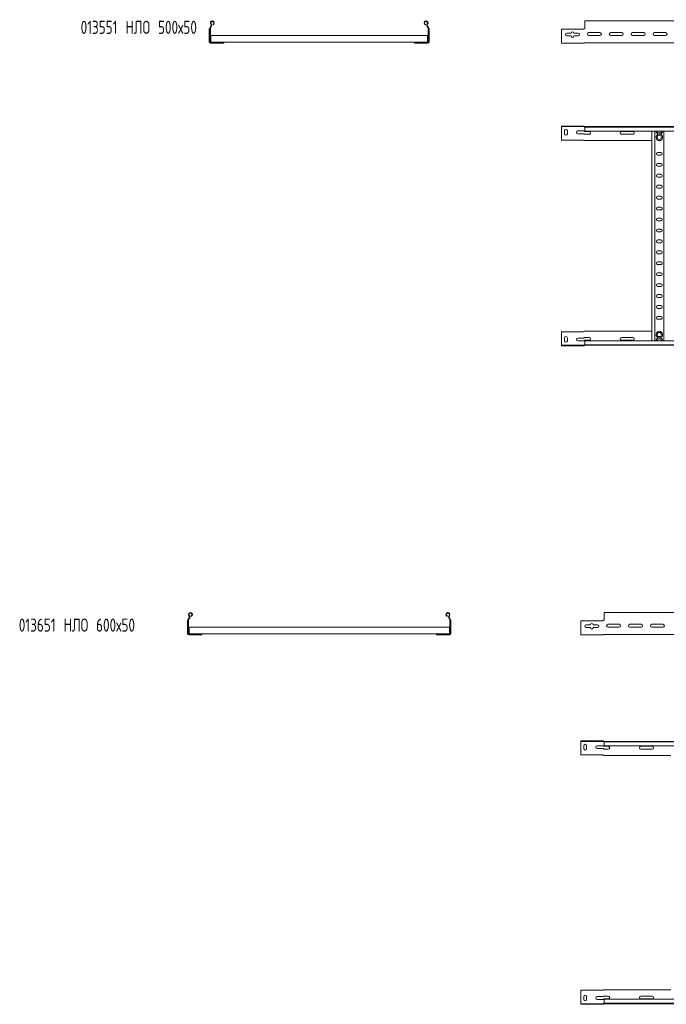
# Model space of a CAD drawing. Header units: millimetres. Extents: x -921 to 3361, y -5257 to -169.
# Tile 1 of 10: x -921 to 557, y -5257 to -3006. Entities that reach past the tile are written whole.
import ezdxf

# ---------------------------------------------------------------- set-up
doc = ezdxf.new("R2010")
doc.units = ezdxf.units.MM
doc.styles.add('SLDTEXTSTYLE0', font='TXT', dxfattribs={"width": 0.7, "bigfont": 'bigfont'})

msp = doc.modelspace()

# ---------------------------------------------------------------- linework, layer by layer
at = {"color": 7, "linetype": 'Continuous', "lineweight": 15}
for p, q in [((3317.4, -3008.9), (370.4, -3008.9)), ((370.4, -3008.9), (370.4, -3016.4)), ((370.4, -3016.4), (370.4, -3021.7)), ((-487.8, -3027.4), (-487.7, -3027)), ((-487.8, -3056.5), (-487.8, -3027.4)), ((-486.7, -3026.4), (-486.6, -3026.4)), ((-486.6, -3026.2), (-486.6, -3056.5)), ((-485.4, -3026.2), (-485.4, -3056.5)), ((-484.6, -3021.7), (-484.9, -3022.1)), ((-483.7, -3022.5), (-484.1, -3022.9)), ((-479.3, -3017.8), (-479.7, -3016.6)), ((6.2, -3017.8), (6.6, -3016.6)), ((10.6, -3022.5), (10.9, -3022.9)), ((11.4, -3021.7), (11.8, -3022.1)), ((12.2, -3026.2), (12.2, -3056.5)), ((13.4, -3026.2), (13.4, -3056.5)), ((13.5, -3026.4), (13.4, -3026.4)), ((14.6, -3027.4), (14.6, -3027)), ((14.6, -3056.5), (14.6, -3027.4)), ((366.6, -3027.6), (317.4, -3027.6)), ((317.4, -3027.6), (317.4, -3056.5)), ((329.7, -3036.9), (339.2, -3036.9)), ((345.7, -3036.9), (355.2, -3036.9)), ((367.7, -3027.4), (368.3, -3027)), ((369.9, -3026.4), (370.4, -3026.4)), ((370.4, -3022.1), (370.4, -3021.7)), ((370.4, -3022.1), (370.4, -3025.9)), ((379.7, -3035.7), (405.2, -3035.7)), ((429.7, -3035.7), (455.2, -3035.7)), ((479.7, -3035.7), (505.2, -3035.7)), ((529.7, -3035.7), (555.2, -3035.7)), ((-484.2, -3056.8), (-484.2, -3057.7)), ((-484.2, -3056.8), (-484.1, -3056.8)), ((-484.2, -3057.7), (-454.6, -3057.7)), ((-484.2, -3058.9), (-454.6, -3058.9)), ((-484.2, -3060.1), (-476.5, -3060.1)), ((-484.1, -3042.3), (10.9, -3042.3)), ((-484.1, -3042.3), (-484.1, -3044.1)), ((-484.1, -3044.1), (-484.1, -3055.9)), ((-484.1, -3055.9), (-484.1, -3057.7)), ((-476.5, -3060.1), (-470, -3060.1)), ((-470, -3060.1), (-470, -3058.9)), ((-470, -3060.1), (-455.5, -3060.1)), ((-455.2, -3060.1), (-455.5, -3060.1)), ((-454.6, -3057.7), (-18.6, -3057.7)), ((-454.6, -3057.7), (-454.6, -3058.9)), ((-454.6, -3059), (-454.6, -3058.9)), ((-18.6, -3057.7), (-18.6, -3058.9)), ((11, -3057.7), (-18.6, -3057.7)), ((11, -3058.9), (-18.6, -3058.9)), ((-18.6, -3059), (-18.6, -3058.9)), ((-18, -3060.1), (-17.6, -3060.1)), ((-3.1, -3060.1), (-17.6, -3060.1)), ((-3.1, -3060.1), (-3.1, -3058.9)), ((3.4, -3060.1), (-3.1, -3060.1)), ((11, -3060.1), (3.4, -3060.1)), ((10.9, -3042.3), (10.9, -3044.1)), ((10.9, -3044.1), (10.9, -3055.9)), ((10.9, -3055.9), (10.9, -3057.7)), ((10.9, -3056.8), (11, -3056.8)), ((11, -3057.7), (11, -3056.8)), ((317.4, -3056.5), (317.4, -3060.1)), ((317.4, -3060.1), (367.7, -3060.1)), ((339.2, -3043.4), (329.7, -3043.4)), ((355.2, -3043.4), (345.7, -3043.4)), ((370.4, -3058.9), (3317.4, -3058.9)), ((405.2, -3042.2), (379.7, -3042.2)), ((455.2, -3042.2), (429.7, -3042.2)), ((505.2, -3042.2), (479.7, -3042.2)), ((555.2, -3042.2), (529.7, -3042.2)), ((317.4, -3249.3), (317.4, -3250.5)), ((366.6, -3249.3), (317.4, -3249.3)), ((317.4, -3250.5), (366.6, -3250.5)), ((317.4, -3252.9), (317.4, -3250.5)), ((317.4, -3281.3), (317.4, -3252.9)), ((324.2, -3267), (324.2, -3260.5)), ((330.7, -3260.5), (330.7, -3267)), ((354.7, -3260.5), (367.7, -3260.5)), ((366.6, -3249.3), (367.7, -3249.3)), ((367.7, -3250.5), (366.6, -3250.5)), ((367.7, -3249.3), (368.3, -3249.3)), ((369.9, -3250.5), (370.3, -3250.5)), ((370.3, -3250.5), (3317.4, -3250.5)), ((370.4, -3251.6), (370.4, -3250.5)), ((3317.4, -3251.6), (370.4, -3251.6)), ((370.4, -3260.7), (370.4, -3251.6)), ((370.4, -3260.7), (3317.4, -3260.7)), ((380.2, -3261.7), (370.4, -3261.7)), ((480.2, -3261.7), (454.7, -3261.7)), ((523.4, -3740.3), (523.4, -3260.7)), ((530.9, -3740.3), (530.9, -3260.7)), ((550.9, -3740.3), (550.9, -3260.7)), ((317.4, -3281.3), (366.6, -3281.3)), ((367.7, -3267), (354.7, -3267)), ((370.4, -3282.5), (369.9, -3282.5)), ((370.4, -3268.2), (380.2, -3268.2)), ((370.4, -3282.5), (523.4, -3282.5)), ((454.7, -3268.2), (480.2, -3268.2)), ((539.2, -3267.7), (542.6, -3267.7)), ((544.2, -3309.7), (537.7, -3309.7)), ((537.7, -3316.2), (544.2, -3316.2)), ((544.2, -3334.7), (537.7, -3334.7)), ((537.7, -3341.2), (544.2, -3341.2)), ((544.2, -3359.7), (537.7, -3359.7)), ((537.7, -3366.2), (544.2, -3366.2)), ((544.2, -3384.7), (537.7, -3384.7)), ((537.7, -3391.2), (544.2, -3391.2)), ((544.2, -3409.7), (537.7, -3409.7)), ((537.7, -3416.2), (544.2, -3416.2)), ((544.2, -3434.7), (537.7, -3434.7)), ((537.7, -3441.2), (544.2, -3441.2)), ((544.2, -3459.7), (537.7, -3459.7)), ((537.7, -3466.2), (544.2, -3466.2)), ((544.2, -3484.7), (537.7, -3484.7)), ((537.7, -3491.2), (544.2, -3491.2)), ((544.2, -3509.7), (537.7, -3509.7)), ((537.7, -3516.2), (544.2, -3516.2)), ((544.2, -3534.7), (537.7, -3534.7)), ((537.7, -3541.2), (544.2, -3541.2)), ((544.2, -3559.7), (537.7, -3559.7)), ((537.7, -3566.2), (544.2, -3566.2)), ((544.2, -3584.7), (537.7, -3584.7)), ((537.7, -3591.2), (544.2, -3591.2)), ((544.2, -3609.7), (537.7, -3609.7)), ((537.7, -3616.2), (544.2, -3616.2)), ((544.2, -3634.7), (537.7, -3634.7)), ((537.7, -3641.2), (544.2, -3641.2)), ((544.2, -3659.7), (537.7, -3659.7)), ((537.7, -3666.2), (544.2, -3666.2)), ((544.2, -3684.7), (537.7, -3684.7)), ((537.7, -3691.2), (544.2, -3691.2)), ((317.4, -3719.7), (366.6, -3719.7)), ((317.4, -3719.7), (317.4, -3748.1)), ((324.2, -3733.9), (324.2, -3740.4)), ((330.7, -3740.4), (330.7, -3733.9)), ((367.7, -3733.9), (354.7, -3733.9)), ((370.4, -3718.5), (369.9, -3718.5)), ((370.4, -3718.5), (523.4, -3718.5)), ((370.4, -3732.7), (380.2, -3732.7)), ((454.7, -3732.7), (480.2, -3732.7)), ((539.2, -3733.3), (542.6, -3733.3)), ((317.4, -3748.1), (317.4, -3750.5)), ((317.4, -3751.7), (317.4, -3750.5)), ((317.4, -3750.5), (366.6, -3750.5)), ((366.6, -3751.7), (317.4, -3751.7)), ((354.7, -3740.4), (367.7, -3740.4)), ((367.7, -3750.5), (366.6, -3750.5)), ((366.6, -3751.7), (367.7, -3751.7)), ((367.7, -3751.7), (368.3, -3751.6)), ((369.9, -3750.5), (370.3, -3750.5)), ((370.3, -3750.5), (3317.4, -3750.5)), ((380.2, -3739.2), (370.4, -3739.2)), ((3317.4, -3740.3), (370.4, -3740.3)), ((370.4, -3740.3), (370.4, -3749.4)), ((370.4, -3749.4), (3317.4, -3749.4)), ((370.4, -3749.4), (370.4, -3750.5)), ((480.2, -3739.2), (454.7, -3739.2)), ((3361.4, -4361.6), (414.4, -4361.6)), ((414.4, -4361.6), (414.4, -4369.1)), ((-537.8, -4380), (-537.7, -4379.7)), ((-537.8, -4409.2), (-537.8, -4380)), ((-536.7, -4379.1), (-536.6, -4379.1)), ((-536.6, -4378.9), (-536.6, -4409.2)), ((-535.4, -4378.9), (-535.4, -4409.2)), ((-534.6, -4374.4), (-534.9, -4374.7)), ((-533.7, -4375.2), (-534.1, -4375.6)), ((-529.3, -4370.4), (-529.7, -4369.3)), ((56.2, -4370.4), (56.6, -4369.3)), ((60.6, -4375.2), (60.9, -4375.6)), ((61.4, -4374.4), (61.8, -4374.7)), ((62.2, -4378.9), (62.2, -4409.2)), ((63.4, -4378.9), (63.4, -4409.2)), ((63.5, -4379.1), (63.4, -4379.1)), ((64.6, -4380), (64.6, -4379.7)), ((64.6, -4409.2), (64.6, -4380)), ((410.6, -4380.3), (361.4, -4380.3)), ((361.4, -4380.3), (361.4, -4409.2)), ((373.7, -4389.6), (383.2, -4389.6)), ((389.7, -4389.6), (399.2, -4389.6)), ((411.7, -4380), (412.2, -4379.7)), ((413.9, -4379.1), (414.4, -4379.1)), ((414.4, -4369.1), (414.4, -4374.4)), ((414.4, -4374.7), (414.4, -4374.4)), ((414.4, -4374.7), (414.4, -4378.6)), ((423.7, -4388.4), (449.2, -4388.4)), ((473.7, -4388.4), (499.2, -4388.4)), ((523.7, -4388.4), (549.2, -4388.4)), ((-534.2, -4409.5), (-534.2, -4410.4)), ((-534.2, -4409.5), (-534.1, -4409.5)), ((-534.2, -4410.4), (-504.6, -4410.4)), ((-534.2, -4411.6), (-504.6, -4411.6)), ((-534.1, -4395), (-534.1, -4396.8)), ((-534.1, -4395), (60.9, -4395)), ((-534.1, -4396.8), (-534.1, -4408.6)), ((-534.1, -4408.6), (-534.1, -4410.4)), ((-520, -4412.8), (-520, -4411.6)), ((-504.6, -4410.4), (31.4, -4410.4)), ((-504.6, -4410.4), (-504.6, -4411.6)), ((-504.6, -4411.7), (-504.6, -4411.6)), ((61, -4410.4), (31.4, -4410.4)), ((31.4, -4410.4), (31.4, -4411.6)), ((61, -4411.6), (31.4, -4411.6)), ((31.4, -4411.7), (31.4, -4411.6)), ((46.9, -4412.8), (46.9, -4411.6)), ((60.9, -4395), (60.9, -4396.8)), ((60.9, -4396.8), (60.9, -4408.6)), ((60.9, -4408.6), (60.9, -4410.4)), ((60.9, -4409.5), (61, -4409.5)), ((61, -4410.4), (61, -4409.5)), ((361.4, -4409.2), (361.4, -4412.8)), ((383.2, -4396.1), (373.7, -4396.1)), ((399.2, -4396.1), (389.7, -4396.1)), ((414.4, -4411.6), (3361.4, -4411.6)), ((449.2, -4394.9), (423.7, -4394.9)), ((499.2, -4394.9), (473.7, -4394.9)), ((549.2, -4394.9), (523.7, -4394.9)), ((-534.2, -4412.8), (-526.5, -4412.8)), ((-526.5, -4412.8), (-520, -4412.8)), ((-520, -4412.8), (-505.5, -4412.8)), ((-505.2, -4412.7), (-505.5, -4412.8)), ((32, -4412.7), (32.4, -4412.8)), ((46.9, -4412.8), (32.4, -4412.8)), ((53.4, -4412.8), (46.9, -4412.8)), ((61, -4412.8), (53.4, -4412.8)), ((361.4, -4412.8), (411.7, -4412.8)), ((361.4, -4654.9), (361.4, -4656.1)), ((410.6, -4654.9), (361.4, -4654.9)), ((361.4, -4656.1), (410.6, -4656.1)), ((361.4, -4658.5), (361.4, -4656.1)), ((361.4, -4686.9), (361.4, -4658.5)), ((410.6, -4654.9), (411.7, -4654.9)), ((411.7, -4656.1), (410.6, -4656.1)), ((411.7, -4654.9), (412.2, -4654.9)), ((413.9, -4656.1), (414.3, -4656.1)), ((414.3, -4656.1), (3361.4, -4656.1)), ((414.4, -4657.2), (414.4, -4656.1)), ((3361.4, -4657.2), (414.4, -4657.2)), ((414.4, -4666.3), (414.4, -4657.2)), ((368.2, -4672.6), (368.2, -4666.1)), ((374.7, -4666.1), (374.7, -4672.6)), ((398.7, -4666.1), (411.7, -4666.1)), ((411.7, -4672.6), (398.7, -4672.6)), ((414.4, -4666.3), (3361.4, -4666.3)), ((424.2, -4667.3), (414.4, -4667.3)), ((414.4, -4673.8), (424.2, -4673.8)), ((524.2, -4667.3), (498.7, -4667.3)), ((498.7, -4673.8), (524.2, -4673.8)), ((361.4, -4686.9), (410.6, -4686.9)), ((414.4, -4688.1), (413.9, -4688.1)), ((414.4, -4688.1), (567.4, -4688.1)), ((361.4, -5225.3), (410.6, -5225.3)), ((361.4, -5225.3), (361.4, -5253.7)), ((368.2, -5239.5), (368.2, -5246)), ((374.7, -5246), (374.7, -5239.5)), ((411.7, -5239.5), (398.7, -5239.5)), ((414.4, -5224.1), (413.9, -5224.1)), ((414.4, -5224.1), (567.4, -5224.1)), ((414.4, -5238.3), (424.2, -5238.3)), ((424.2, -5244.8), (414.4, -5244.8)), ((498.7, -5238.3), (524.2, -5238.3)), ((524.2, -5244.8), (498.7, -5244.8)), ((361.4, -5253.7), (361.4, -5256.1)), ((361.4, -5257.3), (361.4, -5256.1)), ((361.4, -5256.1), (410.6, -5256.1)), ((410.6, -5257.3), (361.4, -5257.3)), ((398.7, -5246), (411.7, -5246)), ((411.7, -5256.1), (410.6, -5256.1)), ((410.6, -5257.3), (411.7, -5257.3)), ((411.7, -5257.3), (412.2, -5257.2)), ((413.9, -5256.1), (414.3, -5256.1)), ((414.3, -5256.1), (3361.4, -5256.1)), ((3361.4, -5245.8), (414.4, -5245.8)), ((414.4, -5245.8), (414.4, -5254.9)), ((414.4, -5254.9), (3361.4, -5254.9)), ((414.4, -5255), (414.4, -5256.1))]:
    msp.add_line(p, q, dxfattribs=at)
for centre in [(540.9, -3275), (540.9, -3726)]:
    msp.add_circle(centre, 4.75, dxfattribs=at)
for centre, radius, start, end in [((-480.9, -3013.5), 4.55, 290.35, 219.6816), ((-487.5, -3019), 4, 316.4649, 39.6816), ((-480.9, -3013.5), 3.35, 290.35, 219.6816), ((-487.5, -3019), 5.2, 316.4649, 39.6816), ((7.7, -3013.5), 4.55, 320.3184, 249.65), ((7.7, -3013.5), 3.35, 320.3184, 249.65), ((14.3, -3019), 5.2, 140.3184, 223.5351), ((14.3, -3019), 4, 140.3184, 223.5351), ((-480.6, -3026.2), 6, 136.4649, 180), ((-480.6, -3026.2), 4.8, 136.4649, 180), ((7.4, -3026.2), 4.8, 0, 43.5351), ((7.4, -3026.2), 6, 0, 43.5351), ((329.7, -3040.1), 3.25, 90, 270), ((342.4, -3036.9), 3.25, 0, 180), ((355.2, -3040.1), 3.25, 270, 90), ((366.6, -3025), 2.6, 270, 295.8039), ((369.9, -3025.9), 0.5, 270.1406, 328.6677), ((379.7, -3038.9), 3.25, 90, 270), ((405.2, -3038.9), 3.25, 270, 90), ((429.7, -3038.9), 3.25, 90, 270), ((455.2, -3038.9), 3.25, 270, 90), ((479.7, -3038.9), 3.25, 90, 270), ((505.2, -3038.9), 3.25, 270, 90), ((529.7, -3038.9), 3.25, 90, 270), ((555.2, -3038.9), 3.25, 270, 90), ((-484.2, -3056.5), 3.6, 180, 270), ((-484.2, -3056.5), 2.4, 180, 270), ((-484.2, -3056.5), 1.2, 180, 270), ((11, -3056.5), 1.2, 270, 0), ((11, -3056.5), 2.4, 270, 0), ((11, -3056.5), 3.6, 270, 360), ((342.4, -3043.4), 3.25, 180, 0), ((367.7, -3057.7), 2.4, 270, 318.1897), ((370.4, -3060.1), 1.2, 90, 138.1897), ((327.4, -3260.5), 3.25, 0, 180), ((354.7, -3263.8), 3.25, 90, 270), ((370.4, -3249.3), 1.2, 245.7747, 270), ((380.2, -3265), 3.25, 270, 90), ((454.7, -3265), 3.25, 90, 270), ((480.2, -3265), 3.25, 270, 90), ((540.9, -3260.4), 7.5, 182.4836, 256.7385), ((540.9, -3260.4), 4.75, 183.9233, 356.0767), ((540.9, -3260.4), 7.5, 283.2615, 357.5164), ((327.4, -3267), 3.25, 180, 0), ((366.6, -3283.9), 2.6, 64.1961, 90), ((540.9, -3275), 7.5, 103.2615, 76.7385), ((537.7, -3313), 3.25, 90, 270), ((544.2, -3313), 3.25, 270, 90), ((537.7, -3338), 3.25, 90, 270), ((544.2, -3338), 3.25, 270, 90), ((537.7, -3363), 3.25, 90, 270), ((544.2, -3363), 3.25, 270, 90), ((537.7, -3388), 3.25, 90, 270), ((544.2, -3388), 3.25, 270, 90), ((537.7, -3413), 3.25, 90, 270), ((544.2, -3413), 3.25, 270, 90), ((537.7, -3438), 3.25, 90, 270), ((544.2, -3438), 3.25, 270, 90), ((537.7, -3463), 3.25, 90, 270), ((544.2, -3463), 3.25, 270, 90), ((537.7, -3488), 3.25, 90, 270), ((544.2, -3488), 3.25, 270, 90), ((537.7, -3513), 3.25, 90, 270), ((544.2, -3513), 3.25, 270, 90), ((537.7, -3538), 3.25, 90, 270), ((544.2, -3538), 3.25, 270, 90), ((537.7, -3563), 3.25, 90, 270), ((544.2, -3563), 3.25, 270, 90), ((537.7, -3588), 3.25, 90, 270), ((544.2, -3588), 3.25, 270, 90), ((537.7, -3613), 3.25, 90, 270), ((544.2, -3613), 3.25, 270, 90), ((537.7, -3638), 3.25, 90, 270), ((544.2, -3638), 3.25, 270, 90), ((537.7, -3663), 3.25, 90, 270), ((544.2, -3663), 3.25, 270, 90), ((537.7, -3688), 3.25, 90, 270), ((544.2, -3688), 3.25, 270, 90), ((327.4, -3733.9), 3.25, 0, 180), ((354.7, -3737.2), 3.25, 90, 270), ((366.6, -3717.1), 2.6, 270, 295.8039), ((380.2, -3736), 3.25, 270, 90), ((454.7, -3736), 3.25, 90, 270), ((480.2, -3736), 3.25, 270, 90), ((540.9, -3726), 7.5, 283.2615, 256.7385), ((540.9, -3740.6), 7.5, 103.2615, 177.5164), ((540.9, -3740.6), 4.75, 3.9233, 176.0767), ((540.9, -3740.6), 7.5, 2.4836, 76.7385), ((327.4, -3740.4), 3.25, 180, 0), ((370.4, -3751.7), 1.2, 90, 114.2253), ((-530.9, -4366.2), 4.55, 290.35, 219.6816), ((-530.9, -4366.2), 3.35, 290.35, 219.6816), ((57.7, -4366.2), 4.55, 320.3184, 249.65), ((57.7, -4366.2), 3.35, 320.3184, 249.65), ((-530.6, -4378.9), 6, 136.4649, 180), ((-530.6, -4378.9), 4.8, 136.4649, 180), ((-537.5, -4371.6), 4, 316.4649, 39.6816), ((-537.5, -4371.6), 5.2, 316.4649, 39.6816), ((64.3, -4371.6), 5.2, 140.3184, 223.5351), ((64.3, -4371.6), 4, 140.3184, 223.5351), ((57.4, -4378.9), 4.8, 0, 43.5351), ((57.4, -4378.9), 6, 0, 43.5351), ((373.7, -4392.8), 3.25, 90, 270), ((386.4, -4389.6), 3.25, 0, 180), ((399.2, -4392.8), 3.25, 270, 90), ((410.6, -4377.7), 2.6, 270, 295.8039), ((413.9, -4378.6), 0.5, 270.1406, 328.6677), ((423.7, -4391.6), 3.25, 90, 270), ((449.2, -4391.6), 3.25, 270, 90), ((473.7, -4391.6), 3.25, 90, 270), ((499.2, -4391.6), 3.25, 270, 90), ((523.7, -4391.6), 3.25, 90, 270), ((549.2, -4391.6), 3.25, 270, 90), ((-534.2, -4409.2), 3.6, 180, 270), ((-534.2, -4409.2), 2.4, 180, 270), ((-534.2, -4409.2), 1.2, 180, 270), ((61, -4409.2), 2.4, 270, 0), ((61, -4409.2), 1.2, 270, 0), ((61, -4409.2), 3.6, 270, 360), ((386.4, -4396.1), 3.25, 180, 0), ((411.7, -4410.4), 2.4, 270, 318.1897), ((414.4, -4412.8), 1.2, 90, 138.1897), ((414.4, -4654.9), 1.2, 245.7747, 270), ((371.4, -4666.1), 3.25, 0, 180), ((371.4, -4672.6), 3.25, 180, 0), ((398.7, -4669.4), 3.25, 90, 270), ((424.2, -4670.6), 3.25, 270, 90), ((498.7, -4670.6), 3.25, 90, 270), ((524.2, -4670.6), 3.25, 270, 90), ((410.6, -4689.5), 2.6, 64.1961, 90), ((371.4, -5239.5), 3.25, 0, 180), ((398.7, -5242.8), 3.25, 90, 270), ((410.6, -5222.7), 2.6, 270, 295.8039), ((424.2, -5241.6), 3.25, 270, 90), ((498.7, -5241.6), 3.25, 90, 270), ((524.2, -5241.6), 3.25, 270, 90), ((371.4, -5246), 3.25, 180, 0), ((414.4, -5257.3), 1.2, 90, 114.2253)]:
    msp.add_arc(centre, radius, start, end, dxfattribs=at)
for points, knots in [([(-487.7, -3027), (-487.7, -3026.9), (-487.6, -3026.7), (-487.3, -3026.5), (-487, -3026.5), (-487, -3026.5)], [0, 0, 0, 0, 0.415395, 0.827765, 1, 1, 1, 1]), ([(-487, -3026.5), (-486.9, -3026.5), (-486.8, -3026.4), (-486.7, -3026.4), (-486.7, -3026.4)], [0, 0, 0, 0, 0.782735, 1, 1, 1, 1]), ([(13.8, -3026.5), (13.7, -3026.5), (13.6, -3026.4), (13.5, -3026.4), (13.5, -3026.4)], [0, 0, 0, 0, 0.782735, 1, 1, 1, 1]), ([(14.6, -3027), (14.5, -3026.9), (14.4, -3026.7), (14.1, -3026.5), (13.9, -3026.5), (13.8, -3026.5)], [0, 0, 0, 0, 0.415395, 0.827765, 1, 1, 1, 1]), ([(368.3, -3027), (368.4, -3026.9), (368.8, -3026.7), (369.2, -3026.5), (369.4, -3026.5), (369.5, -3026.5)], [0, 0, 0, 0, 0.415395, 0.827765, 1, 1, 1, 1]), ([(369.5, -3026.5), (369.6, -3026.5), (369.7, -3026.4), (369.9, -3026.4), (369.9, -3026.4)], [0, 0, 0, 0, 0.782735, 1, 1, 1, 1]), ([(370.3, -3026.2), (370.4, -3026.2), (370.4, -3026.1), (370.4, -3026), (370.4, -3025.9)], [0, 0, 0, 0, 0.614497, 1, 1, 1, 1]), ([(-475.9, -3059.7), (-476.1, -3059.8), (-476.3, -3060), (-476.5, -3060.1), (-476.5, -3060.1), (-476.5, -3060.1)], [0, 0, 0, 0, 0.407021, 0.751647, 1, 1, 1, 1]), ([(-475.6, -3059.3), (-475.6, -3059.5), (-475.7, -3059.6), (-475.9, -3059.7), (-475.9, -3059.7)], [0, 0, 0, 0, 0.771658, 1, 1, 1, 1]), ([(-475.3, -3058.9), (-475.3, -3059), (-475.4, -3059), (-475.5, -3059.1), (-475.5, -3059.3), (-475.6, -3059.3)], [0, 0, 0, 0, 0.346327, 0.691474, 1, 1, 1, 1]), ([(-470, -3060.1), (-470, -3060.1), (-470, -3060.1), (-469.8, -3059.9), (-469.5, -3059.8), (-469.4, -3059.7)], [0, 0, 0, 0, 0.333665, 0.666043, 1, 1, 1, 1]), ([(-469.4, -3059.7), (-469.3, -3059.6), (-469.2, -3059.5), (-469.1, -3059.4), (-469.1, -3059.3)], [0, 0, 0, 0, 0.771596, 1, 1, 1, 1]), ([(-469.1, -3059.3), (-469, -3059.3), (-468.9, -3059.1), (-468.8, -3059), (-468.8, -3058.9), (-468.8, -3058.9)], [0, 0, 0, 0, 0.406592, 0.81534, 1, 1, 1, 1]), ([(-454.6, -3059.3), (-454.6, -3059.5), (-454.7, -3059.8), (-454.9, -3060), (-455.1, -3060.1), (-455.2, -3060.1)], [0, 0, 0, 0, 0.412834, 0.826597, 1, 1, 1, 1]), ([(-454.6, -3059), (-454.6, -3059.1), (-454.6, -3059.2), (-454.6, -3059.3), (-454.6, -3059.3)], [0, 0, 0, 0, 0.782706, 1, 1, 1, 1]), ([(-18.6, -3059), (-18.6, -3059.1), (-18.6, -3059.2), (-18.6, -3059.3), (-18.5, -3059.3)], [0, 0, 0, 0, 0.782706, 1, 1, 1, 1]), ([(-18.5, -3059.3), (-18.5, -3059.5), (-18.5, -3059.8), (-18.2, -3060), (-18, -3060.1), (-18, -3060.1)], [0, 0, 0, 0, 0.412834, 0.826597, 1, 1, 1, 1]), ([(-4.1, -3059.3), (-4.1, -3059.3), (-4.2, -3059.1), (-4.3, -3059), (-4.3, -3058.9), (-4.3, -3058.9)], [0, 0, 0, 0, 0.406592, 0.81534, 1, 1, 1, 1]), ([(-3.7, -3059.7), (-3.8, -3059.6), (-4, -3059.5), (-4.1, -3059.4), (-4.1, -3059.3)], [0, 0, 0, 0, 0.771596, 1, 1, 1, 1]), ([(-3.1, -3060.1), (-3.1, -3060.1), (-3.2, -3060.1), (-3.4, -3059.9), (-3.6, -3059.8), (-3.7, -3059.7)], [0, 0, 0, 0, 0.333665, 0.666043, 1, 1, 1, 1]), ([(2.2, -3058.9), (2.2, -3059), (2.2, -3059), (2.3, -3059.1), (2.4, -3059.3), (2.4, -3059.3)], [0, 0, 0, 0, 0.346327, 0.691474, 1, 1, 1, 1]), ([(2.4, -3059.3), (2.5, -3059.5), (2.6, -3059.6), (2.7, -3059.7), (2.8, -3059.7)], [0, 0, 0, 0, 0.771658, 1, 1, 1, 1]), ([(2.8, -3059.7), (2.9, -3059.8), (3.2, -3060), (3.3, -3060.1), (3.4, -3060.1), (3.4, -3060.1)], [0, 0, 0, 0, 0.407021, 0.751647, 1, 1, 1, 1]), ([(368.3, -3250.6), (368.1, -3250.6), (368, -3250.5), (367.8, -3250.5), (367.7, -3250.5)], [0, 0, 0, 0, 0.779149, 1, 1, 1, 1]), ([(367.7, -3260.5), (367.8, -3260.5), (368.1, -3260.5), (368.4, -3260.6), (368.5, -3260.7), (368.6, -3260.8)], [0, 0, 0, 0, 0.346327, 0.691474, 1, 1, 1, 1]), ([(368.3, -3249.3), (368.4, -3249.4), (368.8, -3249.5), (369.2, -3249.8), (369.4, -3250), (369.5, -3250.1)], [0, 0, 0, 0, 0.415395, 0.827765, 1, 1, 1, 1]), ([(368.6, -3250.9), (368.5, -3250.8), (368.4, -3250.7), (368.3, -3250.6), (368.3, -3250.6)], [0, 0, 0, 0, 0.795512, 1, 1, 1, 1]), ([(369.9, -3251.6), (369.7, -3251.6), (369.2, -3251.4), (368.8, -3251.1), (368.6, -3250.9), (368.6, -3250.9)], [0, 0, 0, 0, 0.450593, 0.898488, 1, 1, 1, 1]), ([(368.6, -3260.8), (368.7, -3260.8), (368.9, -3260.9), (369, -3261.1), (369.1, -3261.1)], [0, 0, 0, 0, 0.771658, 1, 1, 1, 1]), ([(369.1, -3261.1), (369.2, -3261.3), (369.5, -3261.5), (370, -3261.7), (370.3, -3261.7), (370.4, -3261.7)], [0, 0, 0, 0, 0.407021, 0.751647, 1, 1, 1, 1]), ([(369.5, -3250.1), (369.6, -3250.2), (369.7, -3250.3), (369.9, -3250.4), (369.9, -3250.4)], [0, 0, 0, 0, 0.782735, 1, 1, 1, 1]), ([(370.4, -3251.7), (370.4, -3251.7), (370.4, -3251.7), (370.3, -3251.7), (370.2, -3251.7), (370, -3251.7), (369.9, -3251.6), (369.9, -3251.6)], [0, 0, 0, 0, 0.214007, 0.428025, 0.641627, 0.853633, 1, 1, 1, 1]), ([(370.3, -3250.5), (370.4, -3250.5), (370.4, -3250.5), (370.4, -3250.5), (370.4, -3250.5)], [0, 0, 0, 0, 0.614497, 1, 1, 1, 1]), ([(368.6, -3267.3), (368.5, -3267.2), (368.3, -3267.1), (368, -3267), (367.8, -3267), (367.7, -3267)], [0, 0, 0, 0, 0.406592, 0.81534, 1, 1, 1, 1]), ([(367.7, -3281.5), (367.9, -3281.6), (368.1, -3281.7), (368.2, -3281.8), (368.3, -3281.9)], [0, 0, 0, 0, 0.779014, 1, 1, 1, 1]), ([(368.3, -3281.9), (368.3, -3281.9), (368.4, -3282), (368.6, -3282.1), (368.6, -3282.1)], [0, 0, 0, 0, 0.438593, 1, 1, 1, 1]), ([(369.1, -3267.6), (368.9, -3267.5), (368.8, -3267.4), (368.6, -3267.3), (368.6, -3267.3)], [0, 0, 0, 0, 0.771596, 1, 1, 1, 1]), ([(368.6, -3282.1), (368.8, -3282.2), (369.1, -3282.4), (369.6, -3282.5), (369.9, -3282.5), (369.9, -3282.5)], [0, 0, 0, 0, 0.489498, 0.90879, 1, 1, 1, 1]), ([(370.4, -3268.2), (370.2, -3268.2), (369.9, -3268.2), (369.4, -3268), (369.2, -3267.7), (369.1, -3267.6)], [0, 0, 0, 0, 0.333665, 0.666043, 1, 1, 1, 1]), ([(367.7, -3719.4), (367.9, -3719.3), (368.1, -3719.2), (368.2, -3719.1), (368.3, -3719.1)], [0, 0, 0, 0, 0.779014, 1, 1, 1, 1]), ([(368.6, -3733.7), (368.5, -3733.7), (368.3, -3733.8), (368, -3733.9), (367.8, -3733.9), (367.7, -3733.9)], [0, 0, 0, 0, 0.406592, 0.81534, 1, 1, 1, 1]), ([(368.3, -3719.1), (368.3, -3719), (368.4, -3718.9), (368.6, -3718.9), (368.6, -3718.8)], [0, 0, 0, 0, 0.438593, 1, 1, 1, 1]), ([(368.6, -3718.8), (368.8, -3718.7), (369.1, -3718.6), (369.6, -3718.5), (369.9, -3718.5), (369.9, -3718.5)], [0, 0, 0, 0, 0.489498, 0.90879, 1, 1, 1, 1]), ([(369.1, -3733.3), (368.9, -3733.4), (368.8, -3733.6), (368.6, -3733.7), (368.6, -3733.7)], [0, 0, 0, 0, 0.771596, 1, 1, 1, 1]), ([(370.4, -3732.7), (370.2, -3732.7), (369.9, -3732.8), (369.4, -3733), (369.2, -3733.2), (369.1, -3733.3)], [0, 0, 0, 0, 0.333665, 0.666043, 1, 1, 1, 1]), ([(367.7, -3740.4), (367.8, -3740.4), (368.1, -3740.4), (368.4, -3740.3), (368.5, -3740.2), (368.6, -3740.2)], [0, 0, 0, 0, 0.346327, 0.691474, 1, 1, 1, 1]), ([(368.3, -3750.4), (368.1, -3750.4), (368, -3750.5), (367.8, -3750.5), (367.7, -3750.5)], [0, 0, 0, 0, 0.7791491, 1, 1, 1, 1]), ([(368.6, -3750.1), (368.5, -3750.2), (368.4, -3750.3), (368.3, -3750.3), (368.3, -3750.4)], [0, 0, 0, 0, 0.795512, 1, 1, 1, 1]), ([(368.3, -3751.6), (368.4, -3751.6), (368.8, -3751.5), (369.2, -3751.2), (369.4, -3750.9), (369.5, -3750.9)], [0, 0, 0, 0, 0.415395, 0.827765, 1, 1, 1, 1]), ([(368.6, -3740.2), (368.7, -3740.1), (368.9, -3740), (369, -3739.9), (369.1, -3739.8)], [0, 0, 0, 0, 0.7716576, 1, 1, 1, 1]), ([(369.9, -3749.3), (369.7, -3749.4), (369.2, -3749.5), (368.8, -3749.8), (368.6, -3750), (368.6, -3750.1)], [0, 0, 0, 0, 0.4505927, 0.8984877, 1, 1, 1, 1]), ([(369.1, -3739.8), (369.2, -3739.7), (369.5, -3739.4), (370, -3739.3), (370.3, -3739.2), (370.4, -3739.2)], [0, 0, 0, 0, 0.407021, 0.751647, 1, 1, 1, 1]), ([(369.5, -3750.9), (369.6, -3750.8), (369.7, -3750.7), (369.9, -3750.6), (369.9, -3750.6)], [0, 0, 0, 0, 0.782735, 1, 1, 1, 1]), ([(370.4, -3749.3), (370.4, -3749.3), (370.4, -3749.3), (370.3, -3749.3), (370.2, -3749.3), (370, -3749.3), (369.9, -3749.3), (369.9, -3749.3)], [0, 0, 0, 0, 0.214007, 0.428025, 0.641627, 0.853633, 1, 1, 1, 1]), ([(370.3, -3750.5), (370.4, -3750.5), (370.4, -3750.5), (370.4, -3750.5), (370.4, -3750.5)], [0, 0, 0, 0, 0.614497, 1, 1, 1, 1]), ([(-537.7, -4379.7), (-537.7, -4379.6), (-537.6, -4379.3), (-537.3, -4379.2), (-537, -4379.1), (-537, -4379.1)], [0, 0, 0, 0, 0.415395, 0.827765, 1, 1, 1, 1]), ([(-537, -4379.1), (-536.9, -4379.1), (-536.8, -4379.1), (-536.7, -4379.1), (-536.7, -4379.1)], [0, 0, 0, 0, 0.782735, 1, 1, 1, 1]), ([(63.8, -4379.1), (63.7, -4379.1), (63.6, -4379.1), (63.5, -4379.1), (63.5, -4379.1)], [0, 0, 0, 0, 0.782735, 1, 1, 1, 1]), ([(64.6, -4379.7), (64.5, -4379.6), (64.4, -4379.3), (64.1, -4379.2), (63.9, -4379.1), (63.8, -4379.1)], [0, 0, 0, 0, 0.415395, 0.827765, 1, 1, 1, 1]), ([(412.2, -4379.7), (412.4, -4379.6), (412.8, -4379.3), (413.2, -4379.2), (413.4, -4379.1), (413.5, -4379.1)], [0, 0, 0, 0, 0.415395, 0.827765, 1, 1, 1, 1]), ([(413.5, -4379.1), (413.6, -4379.1), (413.7, -4379.1), (413.9, -4379.1), (413.9, -4379.1)], [0, 0, 0, 0, 0.782735, 1, 1, 1, 1]), ([(414.3, -4378.9), (414.4, -4378.8), (414.4, -4378.7), (414.4, -4378.6), (414.4, -4378.6)], [0, 0, 0, 0, 0.614497, 1, 1, 1, 1]), ([(-525.6, -4412), (-525.6, -4412.1), (-525.7, -4412.3), (-525.9, -4412.4), (-525.9, -4412.4)], [0, 0, 0, 0, 0.771658, 1, 1, 1, 1]), ([(-525.3, -4411.6), (-525.3, -4411.6), (-525.4, -4411.6), (-525.5, -4411.8), (-525.5, -4411.9), (-525.6, -4412)], [0, 0, 0, 0, 0.346327, 0.691474, 1, 1, 1, 1]), ([(-519.4, -4412.4), (-519.3, -4412.3), (-519.2, -4412.2), (-519.1, -4412), (-519.1, -4412)], [0, 0, 0, 0, 0.771596, 1, 1, 1, 1]), ([(-519.1, -4412), (-519, -4411.9), (-518.9, -4411.7), (-518.8, -4411.6), (-518.8, -4411.6), (-518.8, -4411.6)], [0, 0, 0, 0, 0.406592, 0.81534, 1, 1, 1, 1]), ([(-504.6, -4412), (-504.6, -4412.2), (-504.7, -4412.5), (-504.9, -4412.7), (-505.1, -4412.7), (-505.2, -4412.7)], [0, 0, 0, 0, 0.412834, 0.826597, 1, 1, 1, 1]), ([(-504.6, -4411.7), (-504.6, -4411.8), (-504.6, -4411.9), (-504.6, -4412), (-504.6, -4412)], [0, 0, 0, 0, 0.782706, 1, 1, 1, 1]), ([(31.4, -4411.7), (31.4, -4411.8), (31.4, -4411.9), (31.4, -4412), (31.5, -4412)], [0, 0, 0, 0, 0.782706, 1, 1, 1, 1]), ([(31.5, -4412), (31.5, -4412.2), (31.5, -4412.5), (31.8, -4412.7), (32, -4412.7), (32, -4412.7)], [0, 0, 0, 0, 0.412834, 0.826597, 1, 1, 1, 1]), ([(45.9, -4412), (45.9, -4411.9), (45.8, -4411.7), (45.7, -4411.6), (45.7, -4411.6), (45.7, -4411.6)], [0, 0, 0, 0, 0.406592, 0.81534, 1, 1, 1, 1]), ([(46.3, -4412.4), (46.2, -4412.3), (46, -4412.2), (45.9, -4412), (45.9, -4412)], [0, 0, 0, 0, 0.771596, 1, 1, 1, 1]), ([(52.2, -4411.6), (52.2, -4411.6), (52.2, -4411.6), (52.3, -4411.8), (52.4, -4411.9), (52.4, -4412)], [0, 0, 0, 0, 0.346327, 0.691474, 1, 1, 1, 1]), ([(52.4, -4412), (52.5, -4412.1), (52.6, -4412.3), (52.7, -4412.4), (52.8, -4412.4)], [0, 0, 0, 0, 0.771658, 1, 1, 1, 1]), ([(-525.9, -4412.4), (-526.1, -4412.5), (-526.3, -4412.6), (-526.5, -4412.8), (-526.5, -4412.8), (-526.5, -4412.8)], [0, 0, 0, 0, 0.407021, 0.751647, 1, 1, 1, 1]), ([(-520, -4412.8), (-520, -4412.8), (-520, -4412.8), (-519.8, -4412.6), (-519.5, -4412.5), (-519.4, -4412.4)], [0, 0, 0, 0, 0.333665, 0.666043, 1, 1, 1, 1]), ([(46.9, -4412.8), (46.9, -4412.8), (46.8, -4412.8), (46.6, -4412.6), (46.4, -4412.5), (46.3, -4412.4)], [0, 0, 0, 0, 0.333665, 0.666043, 1, 1, 1, 1]), ([(52.8, -4412.4), (52.9, -4412.5), (53.2, -4412.6), (53.3, -4412.8), (53.4, -4412.8), (53.4, -4412.8)], [0, 0, 0, 0, 0.407021, 0.751647, 1, 1, 1, 1]), ([(412.2, -4656.2), (412.1, -4656.1), (412, -4656.1), (411.8, -4656.1), (411.7, -4656.1)], [0, 0, 0, 0, 0.779149, 1, 1, 1, 1]), ([(412.2, -4654.9), (412.4, -4655), (412.8, -4655.1), (413.2, -4655.4), (413.4, -4655.6), (413.5, -4655.7)], [0, 0, 0, 0, 0.415395, 0.827765, 1, 1, 1, 1]), ([(412.6, -4656.5), (412.5, -4656.4), (412.4, -4656.3), (412.3, -4656.2), (412.2, -4656.2)], [0, 0, 0, 0, 0.795512, 1, 1, 1, 1]), ([(413.9, -4657.2), (413.7, -4657.1), (413.2, -4657), (412.8, -4656.7), (412.6, -4656.5), (412.6, -4656.5)], [0, 0, 0, 0, 0.450593, 0.898488, 1, 1, 1, 1]), ([(413.5, -4655.7), (413.6, -4655.8), (413.7, -4655.9), (413.9, -4655.9), (413.9, -4656)], [0, 0, 0, 0, 0.782735, 1, 1, 1, 1]), ([(414.4, -4657.3), (414.4, -4657.3), (414.4, -4657.3), (414.3, -4657.3), (414.2, -4657.3), (414, -4657.2), (413.9, -4657.2), (413.9, -4657.2)], [0, 0, 0, 0, 0.214007, 0.428025, 0.641627, 0.853633, 1, 1, 1, 1]), ([(414.3, -4656.1), (414.4, -4656.1), (414.4, -4656.1), (414.4, -4656.1), (414.4, -4656.1)], [0, 0, 0, 0, 0.614497, 1, 1, 1, 1]), ([(411.7, -4666.1), (411.8, -4666.1), (412.1, -4666.1), (412.4, -4666.2), (412.5, -4666.3), (412.6, -4666.4)], [0, 0, 0, 0, 0.346327, 0.691474, 1, 1, 1, 1]), ([(412.6, -4672.9), (412.5, -4672.8), (412.3, -4672.7), (412, -4672.6), (411.8, -4672.6), (411.7, -4672.6)], [0, 0, 0, 0, 0.406592, 0.81534, 1, 1, 1, 1]), ([(412.6, -4666.4), (412.7, -4666.4), (412.9, -4666.5), (413, -4666.7), (413.1, -4666.7)], [0, 0, 0, 0, 0.771658, 1, 1, 1, 1]), ([(413.1, -4673.2), (412.9, -4673.1), (412.8, -4673), (412.6, -4672.9), (412.6, -4672.9)], [0, 0, 0, 0, 0.771596, 1, 1, 1, 1]), ([(413.1, -4666.7), (413.2, -4666.9), (413.5, -4667.1), (414, -4667.3), (414.3, -4667.3), (414.4, -4667.3)], [0, 0, 0, 0, 0.407021, 0.751647, 1, 1, 1, 1]), ([(414.4, -4673.8), (414.2, -4673.8), (413.9, -4673.8), (413.4, -4673.5), (413.2, -4673.3), (413.1, -4673.2)], [0, 0, 0, 0, 0.333665, 0.666043, 1, 1, 1, 1]), ([(411.7, -4687.1), (411.9, -4687.2), (412.1, -4687.3), (412.2, -4687.4), (412.2, -4687.5)], [0, 0, 0, 0, 0.779014, 1, 1, 1, 1]), ([(412.2, -4687.5), (412.3, -4687.5), (412.4, -4687.6), (412.5, -4687.7), (412.6, -4687.7)], [0, 0, 0, 0, 0.438593, 1, 1, 1, 1]), ([(412.6, -4687.7), (412.8, -4687.8), (413.1, -4688), (413.6, -4688.1), (413.9, -4688.1), (413.9, -4688.1)], [0, 0, 0, 0, 0.489498, 0.90879, 1, 1, 1, 1]), ([(411.7, -5225), (411.9, -5224.9), (412.1, -5224.8), (412.2, -5224.7), (412.2, -5224.7)], [0, 0, 0, 0, 0.779014, 1, 1, 1, 1]), ([(412.6, -5239.3), (412.5, -5239.3), (412.3, -5239.4), (412, -5239.5), (411.8, -5239.5), (411.7, -5239.5)], [0, 0, 0, 0, 0.406592, 0.81534, 1, 1, 1, 1]), ([(412.2, -5224.7), (412.3, -5224.6), (412.4, -5224.5), (412.5, -5224.5), (412.6, -5224.4)], [0, 0, 0, 0, 0.438593, 1, 1, 1, 1]), ([(412.6, -5224.4), (412.8, -5224.3), (413.1, -5224.2), (413.6, -5224.1), (413.9, -5224.1), (413.9, -5224.1)], [0, 0, 0, 0, 0.489498, 0.90879, 1, 1, 1, 1]), ([(413.1, -5238.9), (412.9, -5239), (412.8, -5239.2), (412.6, -5239.3), (412.6, -5239.3)], [0, 0, 0, 0, 0.771596, 1, 1, 1, 1]), ([(414.4, -5238.3), (414.2, -5238.3), (413.9, -5238.4), (413.4, -5238.6), (413.2, -5238.8), (413.1, -5238.9)], [0, 0, 0, 0, 0.333665, 0.666043, 1, 1, 1, 1]), ([(413.1, -5245.4), (413.2, -5245.3), (413.5, -5245), (414, -5244.8), (414.3, -5244.8), (414.4, -5244.8)], [0, 0, 0, 0, 0.407021, 0.751647, 1, 1, 1, 1]), ([(411.7, -5246), (411.8, -5246), (412.1, -5246), (412.4, -5245.9), (412.5, -5245.8), (412.6, -5245.8)], [0, 0, 0, 0, 0.346327, 0.691474, 1, 1, 1, 1]), ([(412.2, -5255.9), (412.1, -5256), (412, -5256.1), (411.8, -5256.1), (411.7, -5256.1)], [0, 0, 0, 0, 0.7791491, 1, 1, 1, 1]), ([(412.6, -5255.7), (412.5, -5255.8), (412.4, -5255.9), (412.3, -5255.9), (412.2, -5255.9)], [0, 0, 0, 0, 0.795512, 1, 1, 1, 1]), ([(412.2, -5257.2), (412.4, -5257.2), (412.8, -5257.1), (413.2, -5256.8), (413.4, -5256.5), (413.5, -5256.5)], [0, 0, 0, 0, 0.415395, 0.827765, 1, 1, 1, 1]), ([(412.6, -5245.8), (412.7, -5245.7), (412.9, -5245.6), (413, -5245.5), (413.1, -5245.4)], [0, 0, 0, 0, 0.7716576, 1, 1, 1, 1]), ([(413.9, -5254.9), (413.7, -5255), (413.2, -5255.1), (412.8, -5255.4), (412.6, -5255.6), (412.6, -5255.7)], [0, 0, 0, 0, 0.4505927, 0.8984877, 1, 1, 1, 1]), ([(413.5, -5256.5), (413.6, -5256.4), (413.7, -5256.3), (413.9, -5256.2), (413.9, -5256.2)], [0, 0, 0, 0, 0.782735, 1, 1, 1, 1]), ([(414.4, -5254.9), (414.4, -5254.9), (414.4, -5254.9), (414.3, -5254.9), (414.2, -5254.9), (414, -5254.9), (413.9, -5254.9), (413.9, -5254.9)], [0, 0, 0, 0, 0.214007, 0.428025, 0.641627, 0.853633, 1, 1, 1, 1]), ([(414.3, -5256.1), (414.4, -5256.1), (414.4, -5256.1), (414.4, -5256.1), (414.4, -5256.1)], [0, 0, 0, 0, 0.614497, 1, 1, 1, 1])]:
    msp.add_open_spline(points, degree=3, knots=knots, dxfattribs=at)

# ---------------------------------------------------------------- texts
at = {"color": 7, "linetype": 'Continuous', "lineweight": 0, "char_height": 30, "attachment_point": 1, "style": 'SLDTEXTSTYLE0'}
for s, insert in [('013551 \\M+1844E\\M+1844C\\M+1844F 500\\M+1848750', (-781.9, -3008.6)), ('013651 \\M+1844E\\M+1844C\\M+1844F 600\\M+1848750', (-923.3, -4375.3))]:
    msp.add_mtext(s, dxfattribs=dict(at, insert=insert))

doc.saveas('drawing.dxf')
